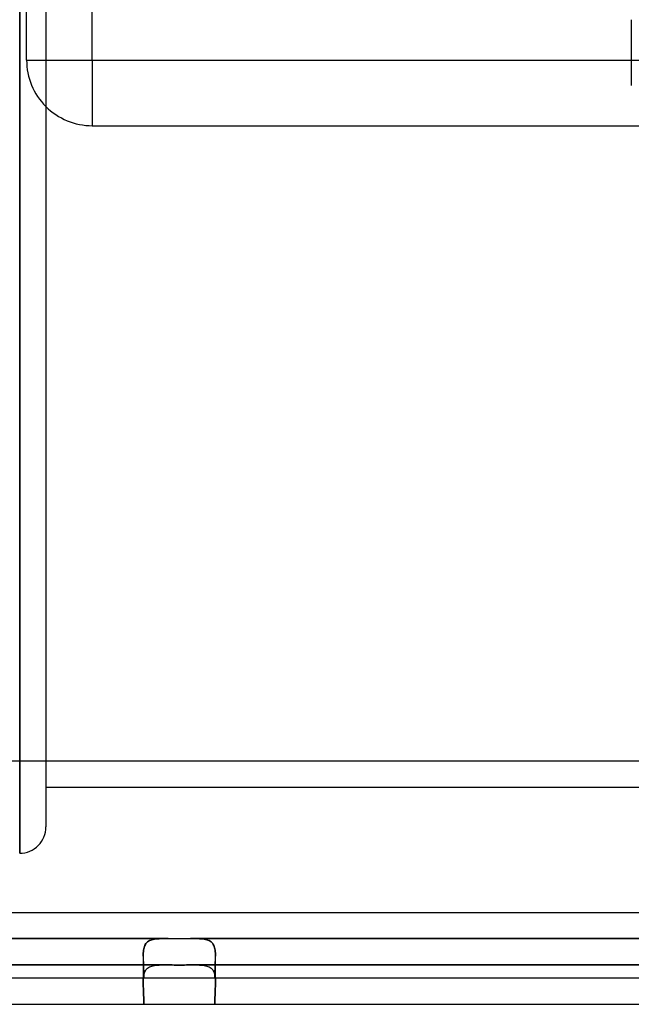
# Model space of a CAD drawing. Header units: millimetres. Extents: x -148 to 148, y -112 to 100.
# Tile 2 of 6: x -52 to -6, y -112 to -37. Entities that reach past the tile are written whole.
import ezdxf

# ---------------------------------------------------------------- set-up
doc = ezdxf.new("R2010")
doc.units = ezdxf.units.MM
doc.layers.add('HIDDEN', color=7, linetype='Continuous')
doc.layers.add('THICK', color=7, linetype='Continuous')

msp = doc.modelspace()

# ---------------------------------------------------------------- linework, layer by layer
at = {"layer": 'HIDDEN'}
for p, q in [((-51.625, -39.619), (-51.625, 31.506)), ((-46.625, -39.619), (-46.625, 31.506)), ((-46.625, -39.619), (-46.625, 31.506)), ((-52.15, 0), (-52.15, -100)), ((-5.598, -36.55), (-5.598, -41.55)), ((-51.625, -39.619), (-46.625, -39.619)), ((-51.625, -39.619), (-51.625, -39.619)), ((-51.625, -39.619), (-46.625, -39.619)), ((-46.625, -39.619), (46.625, -39.619)), ((-46.625, -39.619), (-46.625, -44.619)), ((-46.625, -39.619), (46.625, -39.619)), ((-46.625, -39.619), (-46.625, -44.619)), ((-46.625, -44.619), (-46.625, -44.619)), ((-46.625, -44.619), (46.625, -44.619)), ((70.7, -93), (-65.875, -93)), ((-80.875, -106.5), (80.875, -106.5)), ((-42.66, -107.103), (-42.687, -107.191)), ((-42.687, -107.192), (-42.661, -107.104)), ((-42.661, -107.104), (-42.628, -107.022)), ((-42.627, -107.02), (-42.66, -107.103)), ((-42.628, -107.022), (-42.588, -106.944)), ((-42.587, -106.942), (-42.627, -107.02)), ((-42.588, -106.944), (-42.539, -106.871)), ((-42.538, -106.869), (-42.587, -106.942)), ((-42.539, -106.871), (-42.482, -106.804)), ((-42.481, -106.803), (-42.538, -106.869)), ((-42.482, -106.804), (-42.417, -106.746)), ((-42.415, -106.744), (-42.481, -106.803)), ((-42.417, -106.746), (-42.344, -106.695)), ((-42.342, -106.693), (-42.415, -106.744)), ((-42.344, -106.695), (-42.264, -106.651)), ((-42.261, -106.65), (-42.342, -106.693)), ((-42.264, -106.651), (-42.179, -106.615)), ((-42.175, -106.614), (-42.261, -106.65)), ((-42.179, -106.615), (-42.089, -106.586)), ((-42.085, -106.585), (-42.175, -106.614)), ((-42.089, -106.586), (-41.993, -106.562)), ((-41.989, -106.561), (-42.085, -106.585)), ((-41.993, -106.562), (-41.89, -106.542)), ((-41.886, -106.542), (-41.989, -106.561)), ((-41.89, -106.542), (-41.781, -106.527)), ((-41.776, -106.527), (-41.886, -106.542)), ((-41.781, -106.527), (-41.666, -106.516)), ((-41.661, -106.516), (-41.776, -106.527)), ((-41.666, -106.516), (-41.545, -106.508)), ((-41.539, -106.508), (-41.661, -106.516)), ((-41.545, -106.508), (-41.419, -106.503)), ((-41.412, -106.503), (-41.539, -106.508)), ((-41.419, -106.503), (-41.288, -106.501)), ((-41.281, -106.501), (-41.412, -106.503)), ((-41.288, -106.501), (-41.153, -106.5)), ((-41.145, -106.5), (-41.281, -106.501)), ((-38.719, -106.501), (-38.855, -106.5)), ((-38.847, -106.5), (-38.712, -106.501)), ((-38.588, -106.503), (-38.719, -106.501)), ((-38.712, -106.501), (-38.581, -106.503)), ((-38.461, -106.508), (-38.588, -106.503)), ((-38.581, -106.503), (-38.455, -106.508)), ((-38.339, -106.516), (-38.461, -106.508)), ((-38.455, -106.508), (-38.334, -106.516)), ((-38.224, -106.527), (-38.339, -106.516)), ((-38.334, -106.516), (-38.219, -106.527)), ((-38.114, -106.542), (-38.224, -106.527)), ((-38.219, -106.527), (-38.11, -106.542)), ((-38.011, -106.561), (-38.114, -106.542)), ((-38.11, -106.542), (-38.007, -106.562)), ((-37.915, -106.585), (-38.011, -106.561)), ((-38.007, -106.562), (-37.911, -106.586)), ((-37.825, -106.614), (-37.915, -106.585)), ((-37.911, -106.586), (-37.821, -106.615)), ((-37.739, -106.65), (-37.825, -106.614)), ((-37.821, -106.615), (-37.736, -106.651)), ((-37.658, -106.693), (-37.739, -106.65)), ((-37.736, -106.651), (-37.656, -106.695)), ((-37.585, -106.744), (-37.658, -106.693)), ((-37.656, -106.695), (-37.583, -106.746)), ((-37.519, -106.803), (-37.585, -106.744)), ((-37.583, -106.746), (-37.518, -106.804)), ((-37.462, -106.869), (-37.519, -106.803)), ((-37.518, -106.804), (-37.461, -106.871)), ((-37.413, -106.942), (-37.462, -106.869)), ((-37.461, -106.871), (-37.412, -106.944)), ((-37.373, -107.02), (-37.413, -106.942)), ((-37.412, -106.944), (-37.372, -107.022)), ((-37.34, -107.103), (-37.373, -107.02)), ((-37.372, -107.022), (-37.339, -107.104)), ((-37.313, -107.191), (-37.34, -107.103)), ((-37.339, -107.104), (-37.313, -107.192)), ((-42.749, -107.72), (-42.75, -107.842)), ((-42.75, -107.842), (-42.749, -107.72)), ((-42.75, -107.842), (-42.75, -109.842)), ((-42.75, -107.842), (-42.75, -109.842)), ((-42.75, -107.842), (-42.748, -107.992)), ((-42.744, -107.603), (-42.749, -107.72)), ((-42.749, -107.72), (-42.744, -107.604)), ((-42.737, -107.492), (-42.744, -107.603)), ((-42.744, -107.604), (-42.737, -107.492)), ((-42.725, -107.385), (-42.737, -107.492)), ((-42.737, -107.492), (-42.725, -107.386)), ((-42.708, -107.285), (-42.725, -107.385)), ((-42.725, -107.386), (-42.709, -107.286)), ((-42.709, -107.286), (-42.687, -107.192)), ((-42.687, -107.191), (-42.708, -107.285)), ((-37.292, -107.285), (-37.313, -107.191)), ((-37.313, -107.192), (-37.291, -107.286)), ((-37.275, -107.385), (-37.292, -107.285)), ((-37.291, -107.286), (-37.275, -107.386)), ((-37.263, -107.492), (-37.275, -107.385)), ((-37.275, -107.386), (-37.263, -107.492)), ((-37.256, -107.603), (-37.263, -107.492)), ((-37.263, -107.492), (-37.256, -107.604)), ((-37.251, -107.72), (-37.256, -107.603)), ((-37.256, -107.604), (-37.251, -107.72)), ((-37.252, -107.992), (-37.25, -107.842)), ((-37.25, -107.842), (-37.251, -107.72)), ((-37.251, -107.72), (-37.25, -107.842)), ((-37.25, -109.842), (-37.25, -107.842)), ((-37.25, -109.842), (-37.25, -107.842)), ((-41.146, -108.5), (-89.755, -108.5)), ((-89.755, -108.5), (-41.146, -108.5)), ((-42.748, -107.992), (-42.744, -108.147)), ((-42.744, -108.147), (-42.738, -108.307)), ((-42.738, -108.307), (-42.732, -108.472)), ((-42.732, -108.472), (-42.724, -108.64)), ((-42.724, -108.64), (-42.718, -108.81)), ((-42.342, -108.693), (-42.261, -108.65)), ((-42.261, -108.65), (-42.175, -108.614)), ((-42.175, -108.614), (-42.085, -108.585)), ((-42.085, -108.585), (-41.989, -108.561)), ((-41.989, -108.561), (-41.886, -108.542)), ((-41.886, -108.542), (-41.776, -108.527)), ((-41.776, -108.527), (-41.661, -108.516)), ((-41.661, -108.516), (-41.539, -108.508)), ((-41.539, -108.508), (-41.412, -108.503)), ((-41.412, -108.503), (-41.281, -108.501)), ((-41.281, -108.501), (-41.145, -108.5)), ((-41.145, -108.5), (-40.998, -108.501)), ((-40.998, -108.501), (-41.145, -108.5)), ((-40.998, -108.501), (-40.848, -108.502)), ((-40.848, -108.502), (-40.998, -108.501)), ((-40.848, -108.502), (-40.695, -108.504)), ((-40.695, -108.504), (-40.848, -108.502)), ((-40.695, -108.504), (-40.541, -108.506)), ((-40.541, -108.506), (-40.695, -108.504)), ((-40.541, -108.506), (-40.386, -108.508)), ((-40.386, -108.508), (-40.541, -108.506)), ((-40.386, -108.508), (-40.231, -108.51)), ((-40.231, -108.51), (-40.386, -108.508)), ((-40.231, -108.51), (-40.076, -108.51)), ((-40.076, -108.51), (-40.231, -108.51)), ((-40.076, -108.51), (-39.924, -108.51)), ((-39.924, -108.51), (-40.076, -108.51)), ((-39.924, -108.51), (-39.769, -108.51)), ((-39.769, -108.51), (-39.924, -108.51)), ((-39.769, -108.51), (-39.614, -108.508)), ((-39.614, -108.508), (-39.769, -108.51)), ((-39.614, -108.508), (-39.459, -108.506)), ((-39.459, -108.506), (-39.614, -108.508)), ((-39.459, -108.506), (-39.305, -108.504)), ((-39.305, -108.504), (-39.459, -108.506)), ((-39.305, -108.504), (-39.152, -108.502)), ((-39.152, -108.502), (-39.305, -108.504)), ((-39.152, -108.502), (-39.002, -108.501)), ((-39.002, -108.501), (-39.152, -108.502)), ((-39.002, -108.501), (-38.855, -108.5)), ((-38.855, -108.5), (-39.002, -108.501)), ((-38.855, -108.5), (-38.719, -108.501)), ((38.854, -108.5), (-38.854, -108.5)), ((-38.854, -108.5), (38.854, -108.5)), ((-38.719, -108.501), (-38.588, -108.503)), ((-38.588, -108.503), (-38.461, -108.508)), ((-38.461, -108.508), (-38.339, -108.516)), ((-38.339, -108.516), (-38.224, -108.527)), ((-38.224, -108.527), (-38.114, -108.542)), ((-38.114, -108.542), (-38.011, -108.561)), ((-38.011, -108.561), (-37.915, -108.585)), ((-37.915, -108.585), (-37.825, -108.614)), ((-37.825, -108.614), (-37.739, -108.65)), ((-37.739, -108.65), (-37.658, -108.693)), ((-37.282, -108.81), (-37.276, -108.64)), ((-37.276, -108.64), (-37.268, -108.472)), ((-37.268, -108.472), (-37.262, -108.307)), ((-37.262, -108.307), (-37.256, -108.147)), ((-37.256, -108.147), (-37.252, -107.992)), ((-42.737, -109.492), (-42.725, -109.385)), ((-42.725, -109.385), (-42.708, -109.285)), ((-42.718, -108.81), (-42.712, -108.982)), ((-42.712, -108.982), (-42.708, -109.155)), ((-42.708, -109.155), (-42.705, -109.328)), ((-42.708, -109.285), (-42.687, -109.191)), ((-42.705, -109.328), (-42.704, -109.5)), ((-42.687, -109.191), (-42.66, -109.103)), ((-42.66, -109.103), (-42.627, -109.02)), ((-42.627, -109.02), (-42.587, -108.942)), ((-42.587, -108.942), (-42.538, -108.869)), ((-42.538, -108.869), (-42.481, -108.803)), ((-42.481, -108.803), (-42.415, -108.744)), ((-42.415, -108.744), (-42.342, -108.693)), ((-37.658, -108.693), (-37.585, -108.744)), ((-37.585, -108.744), (-37.519, -108.803)), ((-37.519, -108.803), (-37.462, -108.869)), ((-37.462, -108.869), (-37.413, -108.942)), ((-37.413, -108.942), (-37.373, -109.02)), ((-37.373, -109.02), (-37.34, -109.103)), ((-37.34, -109.103), (-37.313, -109.191)), ((-37.313, -109.191), (-37.292, -109.285)), ((-37.296, -109.5), (-37.295, -109.328)), ((-37.295, -109.328), (-37.292, -109.155)), ((-37.292, -109.155), (-37.288, -108.982)), ((-37.292, -109.285), (-37.275, -109.385)), ((-37.288, -108.982), (-37.282, -108.81)), ((-37.275, -109.385), (-37.263, -109.492)), ((-42.75, -109.842), (-42.749, -109.72)), ((-42.75, -109.842), (-42.748, -109.992)), ((-42.748, -109.992), (-42.75, -109.842)), ((-42.749, -109.72), (-42.744, -109.603)), ((-42.748, -109.992), (-42.744, -110.147)), ((-42.744, -110.147), (-42.748, -109.992)), ((-42.744, -109.603), (-42.737, -109.492)), ((-42.744, -110.147), (-42.738, -110.307)), ((-42.738, -110.307), (-42.744, -110.147)), ((-37.263, -109.492), (-37.256, -109.603)), ((-37.262, -110.307), (-37.256, -110.147)), ((-37.256, -110.147), (-37.262, -110.307)), ((-37.256, -109.603), (-37.251, -109.72)), ((-37.256, -110.147), (-37.252, -109.992)), ((-37.252, -109.992), (-37.256, -110.147)), ((-37.252, -109.992), (-37.25, -109.842)), ((-37.25, -109.842), (-37.252, -109.992)), ((-37.251, -109.72), (-37.25, -109.842)), ((-42.738, -110.307), (-42.732, -110.472)), ((-42.732, -110.472), (-42.738, -110.307)), ((-42.732, -110.472), (-42.724, -110.64)), ((-42.724, -110.64), (-42.732, -110.472)), ((-42.724, -110.64), (-42.718, -110.81)), ((-42.718, -110.81), (-42.724, -110.64)), ((-42.718, -110.81), (-42.712, -110.982)), ((-42.712, -110.982), (-42.718, -110.81)), ((-37.288, -110.982), (-37.282, -110.81)), ((-37.282, -110.81), (-37.288, -110.982)), ((-37.282, -110.81), (-37.276, -110.64)), ((-37.276, -110.64), (-37.282, -110.81)), ((-37.276, -110.64), (-37.268, -110.472)), ((-37.268, -110.472), (-37.276, -110.64)), ((-37.268, -110.472), (-37.262, -110.307)), ((-37.262, -110.307), (-37.268, -110.472)), ((-42.712, -110.982), (-42.708, -111.155)), ((-42.708, -111.155), (-42.712, -110.982)), ((-42.708, -111.155), (-42.705, -111.328)), ((-42.705, -111.328), (-42.708, -111.155)), ((-42.705, -111.328), (-42.704, -111.5)), ((-42.704, -111.5), (-42.705, -111.328)), ((-37.296, -111.5), (-37.295, -111.328)), ((-37.295, -111.328), (-37.296, -111.5)), ((-37.295, -111.328), (-37.292, -111.155)), ((-37.292, -111.155), (-37.295, -111.328)), ((-37.292, -111.155), (-37.288, -110.982)), ((-37.288, -110.982), (-37.292, -111.155))]:
    msp.add_line(p, q, dxfattribs=at)
msp.add_arc((-46.625, -39.619), 5, 180.00002, 270.00002, dxfattribs=at)
at = {"layer": 'THICK'}
for p, q in [((-50.15, 0), (-50.15, -98)), ((-52.15, -100), (-52.15, 0)), ((50.15, -95), (-50.15, -95)), ((-67.731, -104.5), (67.731, -104.5)), ((-41.146, -106.5), (-67.151, -106.5)), ((-40.998, -106.501), (-41.145, -106.5)), ((-40.848, -106.502), (-40.998, -106.501)), ((-40.695, -106.504), (-40.848, -106.502)), ((-40.541, -106.506), (-40.695, -106.504)), ((-40.386, -106.508), (-40.541, -106.506)), ((-40.231, -106.51), (-40.386, -106.508)), ((-40.076, -106.51), (-40.231, -106.51)), ((-39.924, -106.51), (-40.076, -106.51)), ((-39.769, -106.51), (-39.924, -106.51)), ((-39.614, -106.508), (-39.769, -106.51)), ((-39.459, -106.506), (-39.614, -106.508)), ((-39.305, -106.504), (-39.459, -106.506)), ((-39.152, -106.502), (-39.305, -106.504)), ((-39.002, -106.501), (-39.152, -106.502)), ((-38.855, -106.5), (-39.002, -106.501)), ((38.854, -106.5), (-38.854, -106.5)), ((60.612, -109.5), (-60.612, -109.5)), ((-63.508, -111.5), (63.508, -111.5))]:
    msp.add_line(p, q, dxfattribs=at)
msp.add_arc((-52.15, -98), 2, 269.99996, 0, dxfattribs=at)

doc.saveas('drawing.dxf')
